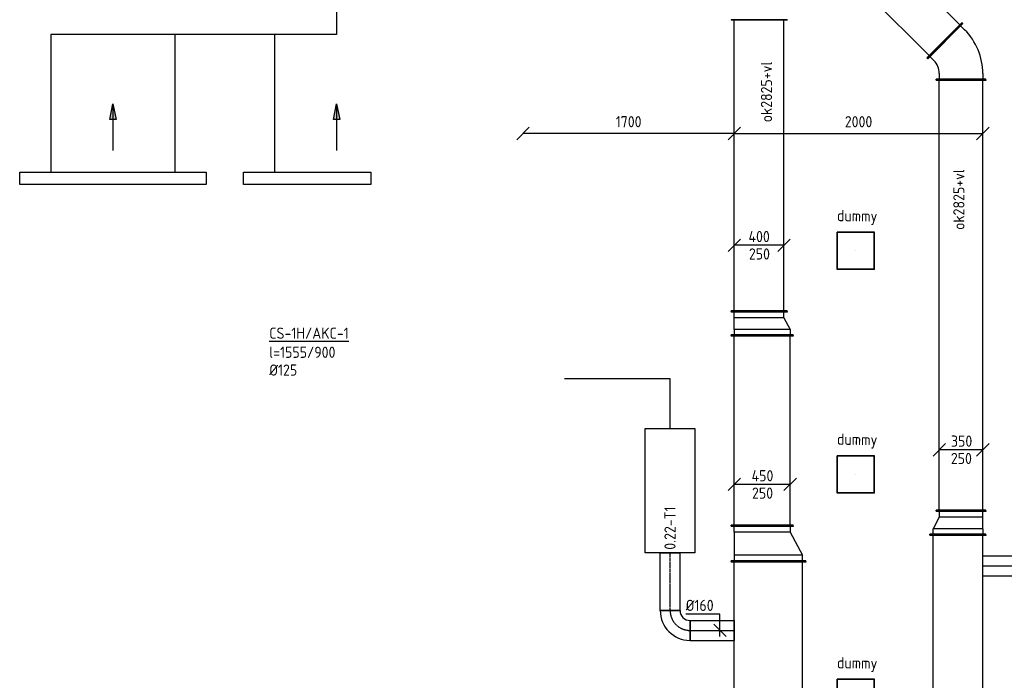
# Model space of a CAD drawing. Header units: millimetres. Extents: x -17664 to 48661, y -98 to 70975.
# Tile 21 of 62: x 19650 to 27573, y 9573 to 14892. Entities that reach past the tile are written whole.
import ezdxf

# ---------------------------------------------------------------- set-up
doc = ezdxf.new("R2010")
doc.units = ezdxf.units.MM
doc.linetypes.add('CENTER2', pattern=[28.575, 19.05, -3.175, 3.175, -3.175])
for name, color, linetype in [('WL570---_APP', 2, 'Continuous'), ('WL570---_RETOUR_D', 4, 'Continuous'), ('WL570---_RETOUR_HL', 1, 'CENTER2'), ('WL570---_RETOUR_RST', 4, 'Continuous'), ('WL570---_RETOUR_RST_HL', 1, 'CENTER2'), ('WL570---_TOEVOER', 3, 'Continuous'), ('WL570---_TOEVOER_D', 3, 'Continuous'), ('WL570---_TOEVOER_HL', 1, 'CENTER2'), ('WM570---', 1, 'Continuous'), ('WM570---_RETOUR', 1, 'Continuous'), ('WM570---_TOEVOER', 1, 'Continuous')]:
    doc.layers.add(name, color=color, linetype=linetype)
doc.styles.add('STABICAD-018', font='ISOCP.SHX', dxfattribs={"height": 90})
doc.dimstyles.new('STABICAD', dxfattribs={"dimscale": 50, "dimtxt": 90, "dimasz": 2, "dimexe": 0, "dimexo": 0, "dimgap": 1.5, "dimtad": 0, "dimdec": 0, "dimzin": 0, "dimdsep": 46, "dimtxsty": 'STABICAD-018', "dimblk1": 'OBLIQUE', "dimblk2": 'OBLIQUE', "dimsah": 1, "dimcen": -3, "dimadec": 0, "dimazin": 0, "dimtfac": 1, "dimtdec": 0, "dimtofl": 0, "dimtmove": 2, "dimatfit": 3, "dimfxl": 1, "dimtvp": 1.055556, "dimtolj": 1, "dimtzin": 0, "dimarcsym": 0})

# ---------------------------------------------------------------- blocks, each defined once
blk = doc.blocks.new('*U251')
at = {"color": 0, "linetype": 'Continuous'}
for p, q in [((0, 225, -2950), (5, 225, -2950)), ((0, -225, -2950), (0, 225, -2950)), ((5, -225, -2950), (5, 225, -2950)), ((5, 200, -2950), (2596.6, 200, -2950)), ((2601.6, 225, -2950), (2596.6, 225, -2950)), ((2596.6, -225, -2950), (2596.6, 225, -2950)), ((2601.6, -225, -2950), (2601.6, 225, -2950)), ((0, -225, -2950), (5, -225, -2950)), ((5, -200, -2950), (2596.6, -200, -2950)), ((2601.6, -225, -2950), (2596.6, -225, -2950))]:
    blk.add_line(p, q, dxfattribs=at)
at = {"layer": 'WM570---', "color": 2, "style": 'STABICAD-018'}
for tag in ['CODE', 'SECTIONCODE', 'POSITIONCODE']:
    blk.add_attdef(tag, (27200, 8142.3, 2950), '', height=1.8, dxfattribs=at)
blk = doc.blocks.new('*U249')
at = {"color": 0, "linetype": 'Continuous'}
for p, q in [((0, 80, -2950), (639.2, 80, -2950)), ((0, -80, -2950), (0, 80, -2950)), ((639.2, 80, -2950), (639.2, -80, -2950)), ((0, -80, -2950), (639.2, -80, -2950))]:
    blk.add_line(p, q, dxfattribs=at)
at = {"layer": 'WL570---_RETOUR_HL', "linetype": 'CENTER2'}
blk.add_line((0, 0, -2950), (639.2, 0, -2950), dxfattribs=at)
at = {"layer": 'WM570---', "color": 2, "style": 'STABICAD-018'}
for tag in ['CODE', 'SECTIONCODE', 'POSITIONCODE']:
    blk.add_attdef(tag, (28040.2, 10491.8, 2950), '', height=1.8, dxfattribs=at)
blk = doc.blocks.new('*U247')
at = {"color": 0, "linetype": 'Continuous'}
for p, q in [((-50, 225, -2950), (-45, 225, -2950)), ((-50, -225, -2950), (-50, 225, -2950)), ((-45, -225, -2950), (-45, 225, -2950)), ((-45, 200, -2950), (0, 200, -2950)), ((93.3, 150, -2950), (0, 200, -2950)), ((0, -200, -2950), (0, 200, -2950)), ((143.3, 175, -2950), (138.3, 175, -2950)), ((138.3, -225, -2950), (138.3, 175, -2950)), ((143.3, -225, -2950), (143.3, 175, -2950)), ((138.3, 150, -2950), (93.3, 150, -2950)), ((93.3, -200, -2950), (93.3, 150, -2950)), ((-50, -225, -2950), (-45, -225, -2950)), ((0, -200, -2950), (-45, -200, -2950)), ((0, -200, -2950), (93.3, -200, -2950)), ((93.3, -200, -2950), (138.3, -200, -2950)), ((143.3, -225, -2950), (138.3, -225, -2950))]:
    blk.add_line(p, q, dxfattribs=at)
at = {"layer": 'WM570---', "color": 2, "style": 'STABICAD-018'}
for tag, p in [('CODE', (27200, 10894, 2950)), ('SECTIONCODE', (27200, 10794, 2950)), ('POSITIONCODE', (27200, 10794, 2950))]:
    blk.add_attdef(tag, p, '', height=1.8, dxfattribs=at)
blk = doc.blocks.new('*U246')
at = {"color": 0, "linetype": 'Continuous'}
for p, q in [((0, 200, -2950), (5, 200, -2950)), ((0, -200, -2950), (0, 200, -2950)), ((5, -200, -2950), (5, 200, -2950)), ((5, 175, -2950), (3465.9, 175, -2950)), ((3470.9, 200, -2950), (3465.9, 200, -2950)), ((3465.9, -200, -2950), (3465.9, 200, -2950)), ((3470.9, -200, -2950), (3470.9, 200, -2950)), ((0, -200, -2950), (5, -200, -2950)), ((5, -175, -2950), (3465.9, -175, -2950)), ((3470.9, -200, -2950), (3465.9, -200, -2950))]:
    blk.add_line(p, q, dxfattribs=at)
at = {"layer": 'WM570---', "color": 2, "style": 'STABICAD-018'}
for tag in ['CODE', 'SECTIONCODE', 'POSITIONCODE']:
    blk.add_attdef(tag, (27225, 10937.3, 2950), '', height=1.8, dxfattribs=at)
blk = doc.blocks.new('*U226')
at = {"color": 0, "linetype": 'Continuous'}
for p, q in [((0, 300, -2950), (5, 300, -2950)), ((0, -300, -2950), (0, 300, -2950)), ((5, -300, -2950), (5, 300, -2950)), ((5, 275, -2950), (3469.1, 275, -2950)), ((3474.1, 300, -2950), (3469.1, 300, -2950)), ((3469.1, -300, -2950), (3469.1, 300, -2950)), ((3474.1, -300, -2950), (3474.1, 300, -2950)), ((0, -300, -2950), (5, -300, -2950)), ((5, -275, -2950), (3469.1, -275, -2950)), ((3474.1, -300, -2950), (3469.1, -300, -2950))]:
    blk.add_line(p, q, dxfattribs=at)
at = {"layer": 'WM570---', "color": 2, "style": 'STABICAD-018'}
for tag in ['CODE', 'SECTIONCODE', 'POSITIONCODE']:
    blk.add_attdef(tag, (25675, 7056.2, 2950), '', height=1.8, dxfattribs=at)
blk = doc.blocks.new('*U225')
at = {"color": 0, "linetype": 'Continuous'}
for p, q in [((-50, 300, -2950), (-45, 300, -2950)), ((-50, -300, -2950), (-50, 300, -2950)), ((-45, -300, -2950), (-45, 300, -2950)), ((0, 275, -2950), (-45, 275, -2950)), ((186.6, 275, -2950), (0, 275, -2950)), ((0, -275, -2950), (0, 275, -2950)), ((186.6, 275, -2950), (231.6, 275, -2950)), ((186.6, -175, -2950), (186.6, 275, -2950)), ((236.6, 300, -2950), (231.6, 300, -2950)), ((231.6, -200, -2950), (231.6, 300, -2950)), ((236.6, -200, -2950), (236.6, 300, -2950)), ((186.6, -175, -2950), (0, -275, -2950)), ((231.6, -175, -2950), (186.6, -175, -2950)), ((236.6, -200, -2950), (231.6, -200, -2950)), ((-50, -300, -2950), (-45, -300, -2950)), ((-45, -275, -2950), (0, -275, -2950))]:
    blk.add_line(p, q, dxfattribs=at)
at = {"layer": 'WM570---', "color": 2, "style": 'STABICAD-018'}
for tag, p in [('CODE', (25675, 10680.3, 2950)), ('SECTIONCODE', (25675, 10580.3, 2950)), ('POSITIONCODE', (25675, 10580.3, 2950))]:
    blk.add_attdef(tag, p, '', height=1.8, dxfattribs=at)
blk = doc.blocks.new('*U224')
at = {"color": 0, "linetype": 'Continuous'}
for p, q in [((0, 250, -2950), (5, 250, -2950)), ((0, -250, -2950), (0, 250, -2950)), ((5, -250, -2950), (5, 250, -2950)), ((1531.6, 250, -2950), (1526.6, 250, -2950)), ((1526.6, -250, -2950), (1526.6, 250, -2950)), ((1531.6, -250, -2950), (1531.6, 250, -2950)), ((5, 225, -2950), (1526.6, 225, -2950)), ((5, -225, -2950), (1526.6, -225, -2950)), ((0, -250, -2950), (5, -250, -2950)), ((1531.6, -250, -2950), (1526.6, -250, -2950))]:
    blk.add_line(p, q, dxfattribs=at)
at = {"layer": 'WM570---', "color": 2, "style": 'STABICAD-018'}
for tag in ['CODE', 'SECTIONCODE', 'POSITIONCODE']:
    blk.add_attdef(tag, (25625, 10816.9, 2950), '', height=1.8, dxfattribs=at)
blk = doc.blocks.new('_Oblique')
at = {"color": 0, "linetype": 'ByBlock', "lineweight": -2}
blk.add_line((-0.5, -0.5), (0.5, 0.5), dxfattribs=at)
blk = doc.blocks.new('*D120')
at = {"layer": 'Defpoints', "color": 0, "transparency": 16777216}
for p in [(23700, 13975.8), (23700, 13975.8), (25400, 13975.8)]:
    blk.add_point(p, dxfattribs=at)
at = {"layer": 'WM570---', "color": 0, "lineweight": -2, "transparency": 16777216}
blk.add_line((25400, 13975.8), (23700, 13975.8), dxfattribs=at)
at = {"layer": 'WM570---', "color": 0, "lineweight": -2, "transparency": 16777216, "xscale": 100, "yscale": 100, "zscale": 100, "rotation": 180}
blk.add_blockref('_Oblique', (23700, 13975.8), dxfattribs=at)
at = {"layer": 'WM570---', "color": 0, "lineweight": -2, "transparency": 16777216, "xscale": 100, "yscale": 100, "zscale": 100}
blk.add_blockref('_Oblique', (25400, 13975.8), dxfattribs=at)
at = {"layer": 'WM570---', "color": 0, "transparency": 16777216, "insert": (24550, 14070.8), "char_height": 90, "attachment_point": 5, "style": 'STABICAD-018'}
blk.add_mtext('\\A1;1700', dxfattribs=at)
blk = doc.blocks.new('*D121')
at = {"layer": 'Defpoints', "color": 0, "transparency": 16777216}
for p in [(25400, 13975.8), (27400, 13975.8), (27400, 13975.8)]:
    blk.add_point(p, dxfattribs=at)
at = {"layer": 'WM570---', "color": 0, "lineweight": -2, "transparency": 16777216}
blk.add_line((25400, 13975.8), (27400, 13975.8), dxfattribs=at)
at = {"layer": 'WM570---', "color": 0, "lineweight": -2, "transparency": 16777216, "xscale": 100, "yscale": 100, "zscale": 100, "rotation": 180}
blk.add_blockref('_Oblique', (25400, 13975.8), dxfattribs=at)
at = {"layer": 'WM570---', "color": 0, "lineweight": -2, "transparency": 16777216, "xscale": 100, "yscale": 100, "zscale": 100}
blk.add_blockref('_Oblique', (27400, 13975.8), dxfattribs=at)
at = {"layer": 'WM570---', "color": 0, "transparency": 16777216, "insert": (26400, 14070.8), "char_height": 90, "attachment_point": 5, "style": 'STABICAD-018'}
blk.add_mtext('\\A1;2000', dxfattribs=at)
blk = doc.blocks.new('*U223')
at = {"color": 0, "linetype": 'Continuous'}
for p, q in [((0, 80, -2950), (356.1, 80, -2950)), ((0, -80, -2950), (0, 80, -2950)), ((356.1, 80, -2950), (356.1, -80, -2950)), ((0, -80, -2950), (356.1, -80, -2950))]:
    blk.add_line(p, q, dxfattribs=at)
at = {"layer": 'WL570---_TOEVOER_HL', "linetype": 'CENTER2'}
blk.add_line((0, 0, -2950), (356.1, 0, -2950), dxfattribs=at)
at = {"layer": 'WM570---', "color": 2, "style": 'STABICAD-018'}
for tag, p in [('SECTIONCODE', (25111.3, 10124.9, 2950)), ('POSITIONCODE', (25301.5, 10124.9, 2950)), ('CODE', (25043.9, 9974.9, 2950))]:
    blk.add_attdef(tag, p, '', height=1.8, dxfattribs=at)
blk = doc.blocks.new('*U222')
at = {"color": 0, "linetype": 'Continuous'}
for p, q in [((-160, -80, -2950), (-160, 80, -2950)), ((80, -160, -2950), (-80, -160, -2950))]:
    blk.add_line(p, q, dxfattribs=at)
for radius, start in [(240, 0), (80, 360)]:
    blk.add_arc((-160, -160, -2950), radius, start, 90, dxfattribs=at)
at = {"layer": 'WL570---_TOEVOER_HL', "linetype": 'CENTER2'}
blk.add_arc((-160, -160, -2950), 160, 0, 90, dxfattribs=at)
at = {"layer": 'WM570---', "color": 2, "style": 'STABICAD-018'}
for tag in ['CODE', 'SECTIONCODE', 'POSITIONCODE']:
    blk.add_attdef(tag, (24883.9, 9974.9, 2950), '', height=1.8, dxfattribs=at)
blk = doc.blocks.new('*U221')
at = {"color": 0, "linetype": 'Continuous'}
for p, q in [((0, 80, -2950), (465.1, 80, -2950)), ((0, -80, -2950), (0, 80, -2950)), ((465.1, 80, -2950), (465.1, -80, -2950)), ((0, -80, -2950), (465.1, -80, -2950))]:
    blk.add_line(p, q, dxfattribs=at)
at = {"layer": 'WL570---_TOEVOER_HL', "linetype": 'CENTER2'}
blk.add_line((0, 0, -2950), (465.1, 0, -2950), dxfattribs=at)
at = {"layer": 'WM570---', "color": 2, "style": 'STABICAD-018'}
for tag, p in [('POSITIONCODE', (24733.9, 10366.9, 2950)), ('CODE', (24883.9, 10134.9, 2950)), ('SECTIONCODE', (24883.9, 10134.9, 2950))]:
    blk.add_attdef(tag, p, '', height=1.8, dxfattribs=at)
blk = doc.blocks.new('*U555')
at = {"color": 0, "linetype": 'Continuous'}
for p, q in [((0, 131.8, -2950), (-275.1, 131.8, -2950)), ((0, -50, -2950), (0, 131.8, -2950)), ((50, -50, -2950), (-50, 50, -2950))]:
    blk.add_line(p, q, dxfattribs=at)
at = {"color": 0, "linetype": 'Continuous', "style": 'STABICAD-018'}
blk.add_text('%%c160', height=90, dxfattribs=at).set_placement((-275.1, 156.8, -2950))
at = {"layer": 'WM570---', "color": 2, "style": 'STABICAD-018'}
blk.add_attdef('CODE', (25284.6, 9974.9, 2950), '', height=1.8, dxfattribs=at)
blk = doc.blocks.new('*U554')
at = {"color": 0, "linetype": 'Continuous'}
for p, q in [((-175, 50, -2950), (-275, -50, -2950)), ((225, 0, -2950), (-225, 0, -2950)), ((275, 50, -2950), (175, -50, -2950))]:
    blk.add_line(p, q, dxfattribs=at)
at = {"color": 0, "linetype": 'Continuous', "style": 'STABICAD-018'}
for s, p in [('450', (-85.5, 25, -2950)), ('250', (-82.2, -115, -2950))]:
    blk.add_text(s, height=90, dxfattribs=at).set_placement(p)
at = {"layer": 'WM570---', "color": 2, "style": 'STABICAD-018'}
blk.add_attdef('CODE', (25625, 11150.4, 2950), '', height=1.8, dxfattribs=at)
blk = doc.blocks.new('*U550')
at = {"color": 0, "linetype": 'Continuous'}
for p, q in [((-125, 50, -2950), (-225, -50, -2950)), ((175, 0, -2950), (-175, 0, -2950)), ((225, 50, -2950), (125, -50, -2950))]:
    blk.add_line(p, q, dxfattribs=at)
at = {"color": 0, "linetype": 'Continuous', "style": 'STABICAD-018'}
for s, p in [('350', (-81, 25, -2950)), ('250', (-82.2, -115, -2950))]:
    blk.add_text(s, height=90, dxfattribs=at).set_placement(p)
at = {"layer": 'WM570---', "color": 2, "style": 'STABICAD-018'}
blk.add_attdef('CODE', (27225, 11429.2, 2950), '', height=1.8, dxfattribs=at)
blk = doc.blocks.new('*U217')
at = {"color": 0, "linetype": 'Continuous'}
for p, q in [((0, 200, -2950), (5, 200, -2950)), ((0, -200, -2950), (0, 200, -2950)), ((5, -200, -2950), (5, 200, -2950)), ((5, 175, -2950), (3065.5, 175, -2950)), ((3070.5, 200, -2950), (3065.5, 200, -2950)), ((3065.5, -200, -2950), (3065.5, 200, -2950)), ((3070.5, -200, -2950), (3070.5, 200, -2950)), ((0, -200, -2950), (5, -200, -2950)), ((5, -175, -2950), (3065.5, -175, -2950)), ((3070.5, -200, -2950), (3065.5, -200, -2950))]:
    blk.add_line(p, q, dxfattribs=at)
at = {"layer": 'WM570---', "color": 2, "style": 'STABICAD-018'}
for tag in ['CODE', 'SECTIONCODE', 'POSITIONCODE']:
    blk.add_attdef(tag, (27094.5, 14723.3, 2950), '', height=1.8, dxfattribs=at)
blk = doc.blocks.new('*U216')
at = {"color": 0, "linetype": 'Continuous'}
for p, q in [((-28.6, 218.9, -2950), (3.3, 250.8, -2950)), ((-10.9, 272, -2950), (-14.4, 268.4, -2950)), ((268.4, -14.4, -2950), (-14.4, 268.4, -2950)), ((272, -10.9, -2950), (-10.9, 272, -2950)), ((-184.6, 200, -2950), (-179.6, 200, -2950)), ((-184.6, -200, -2950), (-184.6, 200, -2950)), ((-179.6, -200, -2950), (-179.6, 200, -2950)), ((-134.6, 175, -2950), (-179.6, 175, -2950)), ((218.9, -28.6, -2950), (250.8, 3.3, -2950)), ((272, -10.9, -2950), (268.4, -14.4, -2950)), ((-184.6, -200, -2950), (-179.6, -200, -2950)), ((-134.6, -175, -2950), (-179.6, -175, -2950))]:
    blk.add_line(p, q, dxfattribs=at)
for radius in [150, 500]:
    blk.add_arc((-134.6, 325, -2950), radius, 270, 315, dxfattribs=at)
at = {"layer": 'WM570---', "color": 2, "style": 'STABICAD-018'}
for tag in ['CODE', 'SECTIONCODE', 'POSITIONCODE']:
    blk.add_attdef(tag, (27225, 14592.8, 2950), '', height=1.8, dxfattribs=at)
blk = doc.blocks.new('*U211')
at = {"color": 0, "linetype": 'Continuous'}
for p, q in [((0, 225, -2950), (5, 225, -2950)), ((0, -225, -2950), (0, 225, -2950)), ((5, -225, -2950), (5, 225, -2950)), ((5, 200, -2950), (2345.5, 200, -2950)), ((2350.5, 225, -2950), (2345.5, 225, -2950)), ((2345.5, -225, -2950), (2345.5, 225, -2950)), ((2350.5, -225, -2950), (2350.5, 225, -2950)), ((0, -225, -2950), (5, -225, -2950)), ((5, -200, -2950), (2345.5, -200, -2950)), ((2350.5, -225, -2950), (2345.5, -225, -2950))]:
    blk.add_line(p, q, dxfattribs=at)
at = {"layer": 'WM570---', "color": 2, "style": 'STABICAD-018'}
for tag, p in [('SECTIONCODE', (25450, 13716.8, 2950)), ('POSITIONCODE', (25450, 13677.4, 2950)), ('CODE', (25600, 12541.9, 2950))]:
    blk.add_attdef(tag, p, '', height=1.8, dxfattribs=at)
blk = doc.blocks.new('*U210')
at = {"color": 0, "linetype": 'Continuous'}
for p, q in [((-50, 250, -2950), (-45, 250, -2950)), ((-50, -250, -2950), (-50, 250, -2950)), ((-45, -250, -2950), (-45, 250, -2950)), ((143.3, 250, -2950), (138.3, 250, -2950)), ((138.3, -200, -2950), (138.3, 250, -2950)), ((143.3, -200, -2950), (143.3, 250, -2950)), ((0, 225, -2950), (-45, 225, -2950)), ((0, 225, -2950), (93.3, 225, -2950)), ((0, -225, -2950), (0, 225, -2950)), ((93.3, 225, -2950), (138.3, 225, -2950)), ((93.3, -175, -2950), (93.3, 225, -2950)), ((0, -225, -2950), (-45, -225, -2950)), ((93.3, -175, -2950), (0, -225, -2950)), ((93.3, -175, -2950), (138.3, -175, -2950)), ((143.3, -200, -2950), (138.3, -200, -2950)), ((-50, -250, -2950), (-45, -250, -2950))]:
    blk.add_line(p, q, dxfattribs=at)
at = {"layer": 'WM570---', "color": 2, "style": 'STABICAD-018'}
for tag in ['CODE', 'SECTIONCODE', 'POSITIONCODE']:
    blk.add_attdef(tag, (25625, 12398.6, 2950), '', height=1.8, dxfattribs=at)
blk = doc.blocks.new('*U547')
at = {"color": 0, "linetype": 'Continuous'}
for p, q in [((-150, 50, -2950), (-250, -50, -2950)), ((200, 0, -2950), (-200, 0, -2950)), ((250, 50, -2950), (150, -50, -2950))]:
    blk.add_line(p, q, dxfattribs=at)
at = {"color": 0, "linetype": 'Continuous', "style": 'STABICAD-018'}
for s, p in [('400', (-85.5, 25, -2950)), ('250', (-82.2, -115, -2950))]:
    blk.add_text(s, height=90, dxfattribs=at).set_placement(p)
at = {"layer": 'WM570---', "color": 2, "style": 'STABICAD-018'}
blk.add_attdef('CODE', (25600, 13076.1, 2950), '', height=1.8, dxfattribs=at)
blk = doc.blocks.new('DM_SYM002')
at = {"color": 0, "linetype": 'Continuous'}
for p, q in [((0, 0), (-7.5, 0)), ((-2.5, -0.5), (-2.5, 0.5)), ((-2.5, 0.5), (0, 0)), ((0, 0), (-2.5, -0.5))]:
    blk.add_line(p, q, dxfattribs=at)
blk.add_solid([(-2.5, 0.5), (-2.5, -0.5), (0, 0)], dxfattribs=at)
blk = doc.blocks.new('*U1305')
at = {"color": 0, "linetype": 'Continuous'}
for p, q in [((150, 150, -2850), (-150, 150, -2850)), ((-150, -150, -2850), (-150, 150, -2850)), ((147.5, 147.5, -2850), (-147.5, 147.5, -2850)), ((-147.5, -147.5, -2850), (-147.5, 147.5, -2850)), ((147.5, -147.5, -2850), (147.5, 147.5, -2850)), ((150, -150, -2850), (150, 150, -2850)), ((150, -150, -2850), (-150, -150, -2850)), ((147.5, -147.5, -2850), (-147.5, -147.5, -2850))]:
    blk.add_line(p, q, dxfattribs=at)
at = {"layer": 'WL570---_RETOUR_RST_HL', "linetype": 'CENTER2'}
blk.add_circle((0, 0, -2850), 0.0125, dxfattribs=at)
at = {"layer": 'WL570---_RETOUR_D', "color": 1, "style": 'STABICAD-018'}
blk.add_attdef('PRODUCTCODE', (6467.2, 62638.8, 2850), '', height=1.8, rotation=355, dxfattribs=at)
at = {"layer": 'WL570---_RETOUR_D', "color": 2, "style": 'STABICAD-018'}
for tag, p in [('CODE', (6443.6, 62319.7, 2850)), ('SECTIONCODE', (6436.2, 62219.9, 2850)), ('MATERIALCODE', (6436.2, 62219.9, 2850)), ('POSITIONCODE', (6436.2, 62219.9, 2850)), ('FLOW', (6415.7, 61883.5, 2850)), ('FLOWPREFIX', (6261.6, 61811.7, 2850)), ('FLOWSUFFIX', (6450.1, 61797.8, 2850))]:
    blk.add_attdef(tag, p, '', height=1.8, rotation=355, dxfattribs=at)

msp = doc.modelspace()

# ---------------------------------------------------------------- linework, layer by layer
at = {"layer": 'WL570---_APP', "elevation": 3000}
msp.add_lwpolyline([(24683.9, 11600), (25083.9, 11600), (25083.9, 10600), (24683.9, 10600)], close=True, dxfattribs=at)
at = {"layer": 'WL570---_TOEVOER_D', "elevation": 3000}
for points in [[(21800, 15624.2), (22200, 15624.2), (22200, 14774.2), (19900, 14774.2), (19900, 13664)], [(20900, 13664), (20900, 14774.2)], [(21700, 14774.2), (21700, 13664)], [(24883.9, 11600), (24883.9, 12000), (24033.9, 12000)]]:
    msp.add_lwpolyline(points, dxfattribs=at)
for points in [[(19650, 13664), (21150, 13664), (21150, 13564), (19650, 13564)], [(21450, 13664), (22475, 13664), (22475, 13564), (21450, 13564)]]:
    msp.add_lwpolyline(points, close=True, dxfattribs=at)

# ---------------------------------------------------------------- block references
at = {"layer": 'WL570---_RETOUR_D', "linetype": 'Continuous'}
for name, p, rotation in [('*U217', (27094.5, 14723.3, 2950), 134.9999999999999), ('*U216', (27225, 14592.8, 2950), 90.00000000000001), ('*U246', (27225, 10937.3, 2950), 90.00000000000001), ('*U247', (27200, 10794, 2950), 90.00000000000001), ('*U251', (27200, 8142.3, 2950), 90.00000000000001), ('*U249', (28040.2, 10491.8, 2950), 180)]:
    msp.add_blockref(name, p, dxfattribs=dict(at, rotation=rotation))
at = {"layer": 'WL570---_RETOUR_RST', "linetype": 'Continuous'}
ref = msp.add_blockref('*U1305', (26378.2, 13031.3, 2850), dxfattribs=at)
ref.add_attrib('PRODUCTCODE', 'dummy', (26226.1, 13270.2, 2850), dxfattribs={"layer": '0', "color": 1, "linetype": 'Continuous', "height": 90, "rotation": 359.22973, "style": 'STABICAD-018'})
ref = msp.add_blockref('*U1305', (26378.2, 11231.3, 2850), dxfattribs=at)
ref.add_attrib('PRODUCTCODE', 'dummy', (26226.1, 11470.2, 2850), dxfattribs={"layer": '0', "color": 1, "linetype": 'Continuous', "height": 90, "rotation": 359.22973, "style": 'STABICAD-018'})
ref = msp.add_blockref('*U1305', (26378.2, 9431.3, 2850), dxfattribs=at)
ref.add_attrib('PRODUCTCODE', 'dummy', (26226.1, 9670.2, 2850), dxfattribs={"layer": '0', "color": 1, "linetype": 'Continuous', "height": 90, "rotation": 359.22973, "style": 'STABICAD-018'})
at = {"layer": 'WL570---_TOEVOER', "linetype": 'Continuous', "xscale": 49.99999999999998, "yscale": 49.99999999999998, "zscale": 49.99999999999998, "rotation": 89.99999999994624}
for p in [(20400, 14214, 3000), (22200, 14214, 3000)]:
    msp.add_blockref('DM_SYM002', p, dxfattribs=at)
at = {"layer": 'WL570---_TOEVOER_D', "linetype": 'Continuous'}
for name, p, rotation in [('*U211', (25600, 12541.9, 2950), 90.00000000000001), ('*U210', (25625, 12398.6, 2950), 90.00000000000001), ('*U224', (25625, 10816.9, 2950), 90.00000000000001), ('*U225', (25675, 10580.3, 2950), 90.00000000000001), ('*U221', (24883.9, 10134.9, 2950), 89.99999999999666), ('*U226', (25675, 7056.2, 2950), 90.00000000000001), ('*U222', (24883.9, 9974.9, 2950), 180)]:
    msp.add_blockref(name, p, dxfattribs=dict(at, rotation=rotation))
msp.add_blockref('*U223', (25043.9, 9974.9, 2950), dxfattribs=at)
at = {"layer": 'WM570---_RETOUR', "linetype": 'Continuous'}
msp.add_blockref('*U550', (27225, 11429.2, 2950), dxfattribs=at)
at = {"layer": 'WM570---_TOEVOER', "linetype": 'Continuous'}
for name, p in [('*U547', (25600, 13076.1, 2950)), ('*U554', (25625, 11150.4, 2950)), ('*U555', (25284.6, 9974.9, 2950))]:
    msp.add_blockref(name, p, dxfattribs=at)

# ---------------------------------------------------------------- texts
at = {"layer": 'WM570---', "style": 'STABICAD-018'}
for s, p in [('%%UCS-1H/AKC-1', (21658.6, 12323)), ('l=1555/900', (21658.6, 12169.4)), ('%%C125', (21658.6, 12026.3))]:
    msp.add_text(s, height=90, dxfattribs=at).set_placement(p)
msp.add_text('0.22-T1', height=90, rotation=90, dxfattribs=at).set_placement((24927.9, 10624.5))
at = {"layer": 'WM570---_RETOUR', "style": 'STABICAD-018'}
msp.add_text('ok2825+vl', height=90, rotation=90, dxfattribs=at).set_placement((27252.4, 13200.1, -2950))
at = {"layer": 'WM570---_TOEVOER', "linetype": 'Continuous', "style": 'STABICAD-018'}
msp.add_text('ok2825+vl', height=90, rotation=90, dxfattribs=at).set_placement((25704.1, 14066.2))

# ---------------------------------------------------------------- dimensions: what is measured, and where the dimension line sits
at = {"layer": 'WM570---'}
for base, p2, picture, middle in [((23700, 13975.8), (23700, 13975.8), '*D120', (24550, 14070.8)), ((27400, 13975.8), (27400, 13975.8), '*D121', (26400, 14070.8))]:
    dim = msp.add_linear_dim(base=base, p1=(25400, 13975.8), p2=p2, dimstyle='STABICAD', dxfattribs=at)
    dim.commit()
    dim.dimension.update_dxf_attribs({"geometry": picture, "text_midpoint": middle})

doc.saveas('drawing.dxf')
